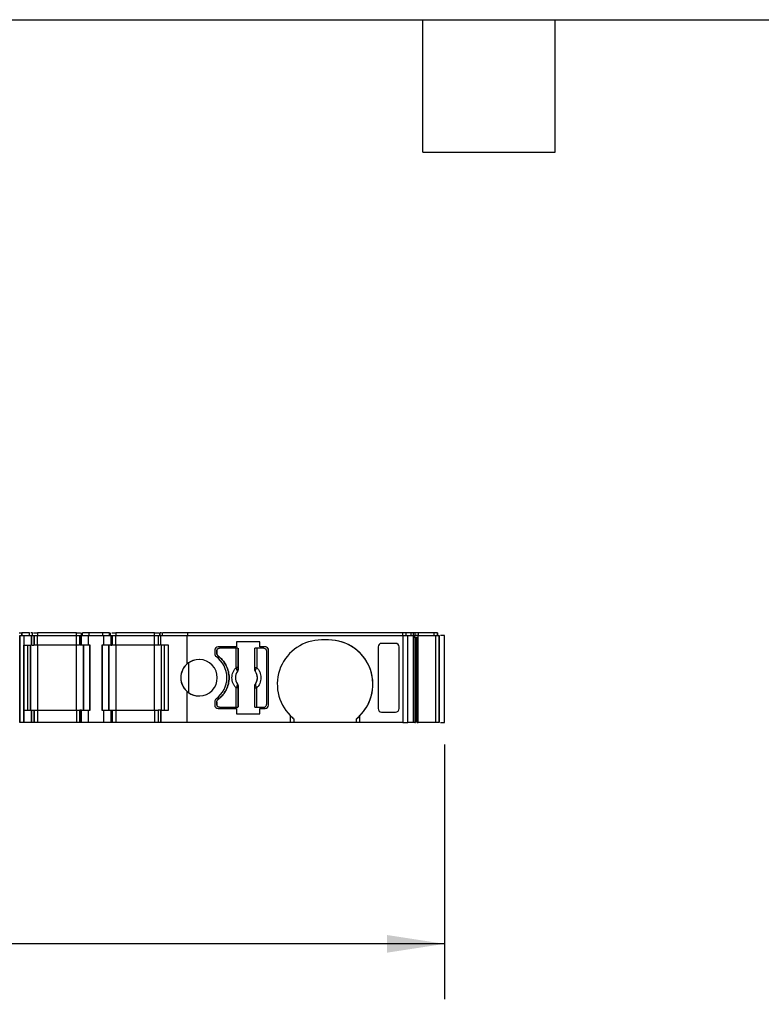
# Model space of a CAD drawing. Header units: millimetres. Extents: x 6 to 273, y 6 to 210.
# Tile 5 of 10: x 113 to 155, y 153 to 210. Entities that reach past the tile are written whole.
import ezdxf

# ---------------------------------------------------------------- set-up
doc = ezdxf.new("R2010")
doc.units = ezdxf.units.MM
doc.linetypes.add('SLD-Solid', pattern=[0])
doc.layers.add('DIMENSIONS', color=140, linetype='SLD-Solid', lineweight=25)
doc.layers.add('TEXT', color=140, linetype='SLD-Solid', lineweight=25)
doc.styles.add('SLDTEXTSTYLE0', font='TXT', dxfattribs={"width": 0.7})
doc.dimstyles.new('SLDDIMSTYLE0', dxfattribs={"dimtxt": 2.158008, "dimasz": 3.302, "dimexe": 0, "dimexo": 0.0625, "dimgap": 0.539502, "dimtad": 0, "dimtih": 1, "dimtoh": 1, "dimrnd": 1e-09, "dimzin": 12, "dimdsep": 46, "dimtxsty": 'SLDTEXTSTYLE0', "dimsah": 1, "dimcen": 0.09, "dimadec": 0, "dimazin": 3, "dimtfac": 1, "dimtofl": 0, "dimtmove": 0, "dimatfit": 3, "dimfxl": 0, "dimfrac": 2, "dimtolj": 1, "dimtzin": 12, "dimarcsym": 0})

# ---------------------------------------------------------------- blocks, each defined once
blk = doc.blocks.new('_D_4')
at = {"layer": 'DIMENSIONS'}
for p, q in [((57.058, 167.837), (57.058, 153.193)), ((137.145, 167.837), (137.145, 153.193)), ((57.058, 156.368), (88.584, 156.368)), ((91.509, 156.368), (90.784, 156.368)), ((90.784, 156.368), (90.784, 152.938)), ((97.922, 156.368), (98.646, 156.368)), ((98.646, 156.368), (98.646, 152.938)), ((137.145, 156.368), (100.846, 156.368)), ((90.784, 152.938), (91.509, 152.938)), ((98.646, 152.938), (97.922, 152.938))]:
    blk.add_line(p, q, dxfattribs=at)
for points in [[(57.058, 156.368), (60.36, 155.86), (60.36, 156.876)], [(137.145, 156.368), (133.843, 156.876), (133.843, 155.86)]]:
    blk.add_solid(points, dxfattribs=at)
at = {"layer": 'DIMENSIONS', "char_height": 2.1167, "attachment_point": 1, "style": 'SLDTEXTSTYLE0'}
for s, insert in [('80.1', (91.509, 159.579)), ('3.15', (91.509, 155.666))]:
    blk.add_mtext(s, dxfattribs=dict(at, insert=insert))

msp = doc.modelspace()

# ---------------------------------------------------------------- linework, layer by layer
for p, q in [((112.676, 174.257), (112.836, 174.257)), ((112.712, 169.107), (112.712, 174.107)), ((112.712, 174.107), (112.712, 169.107)), ((112.712, 174.107), (112.936, 174.107)), ((112.836, 174.257), (112.836, 174.107)), ((112.836, 174.107), (112.836, 174.257)), ((113.28, 174.257), (112.836, 174.257)), ((112.936, 174.107), (112.936, 169.107)), ((112.936, 174.107), (112.936, 173.557)), ((112.936, 174.107), (113.38, 174.107)), ((113.28, 174.107), (113.28, 174.257)), ((113.28, 174.107), (113.28, 174.257)), ((113.38, 173.557), (113.38, 174.107)), ((113.38, 174.107), (113.38, 173.557)), ((113.38, 174.107), (113.38, 174.107)), ((113.38, 174.107), (113.536, 174.107)), ((113.436, 174.107), (113.436, 174.257)), ((113.436, 174.107), (113.436, 174.257)), ((113.436, 174.107), (113.436, 174.122)), ((113.536, 173.557), (113.536, 174.107)), ((113.536, 174.107), (113.536, 173.557)), ((113.536, 174.107), (113.536, 174.107)), ((113.536, 173.557), (113.536, 174.107)), ((113.536, 174.107), (113.536, 174.107)), ((113.536, 174.107), (113.736, 174.107)), ((113.736, 174.257), (113.736, 174.107)), ((115.968, 174.257), (113.736, 174.257)), ((113.736, 173.557), (113.736, 174.107)), ((113.736, 174.107), (115.968, 174.107)), ((115.968, 174.107), (115.968, 174.257)), ((115.968, 173.557), (115.968, 174.107)), ((115.968, 174.107), (116.168, 174.107)), ((116.168, 174.107), (116.168, 173.557)), ((116.168, 174.107), (116.256, 174.107)), ((116.168, 173.557), (116.168, 174.107)), ((116.168, 174.107), (116.168, 174.107)), ((116.256, 173.557), (116.256, 174.107)), ((116.256, 174.107), (116.668, 174.107)), ((116.268, 174.107), (116.268, 174.257)), ((116.268, 174.107), (116.268, 174.257)), ((116.327, 174.107), (116.327, 174.257)), ((116.71, 174.257), (116.327, 174.257)), ((116.668, 173.557), (116.668, 174.107)), ((116.668, 174.107), (117.536, 174.107)), ((116.71, 174.107), (116.71, 174.257)), ((117.494, 174.257), (116.71, 174.257)), ((117.494, 174.107), (117.494, 174.257)), ((117.877, 174.257), (117.494, 174.257)), ((117.536, 174.107), (117.536, 173.557)), ((117.536, 174.107), (117.948, 174.107)), ((117.877, 174.107), (117.877, 174.257)), ((117.936, 174.107), (117.936, 174.257)), ((117.936, 174.107), (117.936, 174.257)), ((117.948, 174.107), (117.948, 173.557)), ((117.948, 174.107), (118.036, 174.107)), ((118.036, 173.557), (118.036, 174.107)), ((118.036, 174.107), (118.036, 173.557)), ((118.036, 174.107), (118.036, 174.107)), ((118.036, 174.107), (118.236, 174.107)), ((118.236, 174.257), (118.236, 174.107)), ((120.468, 174.257), (118.236, 174.257)), ((118.236, 173.557), (118.236, 174.107)), ((118.236, 174.107), (120.468, 174.107)), ((120.468, 174.107), (120.468, 174.257)), ((120.468, 173.557), (120.468, 174.107)), ((120.468, 174.107), (120.668, 174.107)), ((120.668, 174.107), (120.668, 173.557)), ((120.668, 174.107), (120.824, 174.107)), ((120.768, 174.107), (120.768, 174.257)), ((120.768, 174.257), (120.768, 174.107)), ((120.824, 173.557), (120.824, 174.107)), ((120.824, 174.107), (122.325, 174.107)), ((120.824, 173.557), (120.824, 174.107)), ((120.824, 174.107), (120.824, 174.107)), ((120.924, 174.107), (120.924, 174.257)), ((122.37, 174.257), (120.924, 174.257)), ((120.924, 174.107), (120.924, 174.257)), ((122.325, 174.107), (122.325, 172.465)), ((122.325, 174.107), (134.744, 174.107)), ((122.37, 174.107), (122.37, 174.257)), ((134.744, 174.257), (122.37, 174.257)), ((134.744, 174.107), (134.744, 174.257)), ((134.744, 174.107), (134.744, 169.107)), ((134.744, 174.107), (135.034, 174.107)), ((134.937, 174.107), (134.937, 174.257)), ((135.221, 174.257), (134.937, 174.257)), ((135.034, 169.107), (135.034, 174.107)), ((135.034, 174.107), (135.336, 174.107)), ((135.221, 174.107), (135.221, 174.257)), ((135.336, 174.107), (135.336, 169.107)), ((135.336, 174.107), (135.429, 174.107)), ((135.34, 174.257), (135.34, 174.107)), ((135.429, 174.107), (135.429, 174.007)), ((135.574, 174.107), (135.429, 174.107)), ((135.429, 174.007), (135.574, 174.007)), ((135.438, 174.007), (135.438, 169.107)), ((135.455, 174.107), (135.455, 174.257)), ((135.6, 174.257), (135.455, 174.257)), ((135.481, 169.107), (135.481, 174.007)), ((135.552, 169.107), (135.552, 174.007)), ((135.632, 174.107), (135.574, 174.107)), ((135.574, 174.007), (135.574, 169.107)), ((135.642, 174.257), (135.6, 174.257)), ((135.632, 169.107), (135.632, 174.107)), ((135.632, 174.107), (136.628, 174.107)), ((135.642, 174.107), (135.642, 174.257)), ((136.55, 174.257), (135.642, 174.257)), ((136.55, 174.107), (136.55, 174.257)), ((136.739, 174.257), (136.55, 174.257)), ((136.628, 174.107), (136.628, 169.107)), ((136.628, 174.107), (136.835, 174.107)), ((136.739, 174.107), (136.739, 174.257)), ((136.745, 174.107), (136.745, 174.257)), ((136.745, 174.107), (136.745, 174.257)), ((136.745, 174.257), (136.745, 174.107)), ((136.835, 174.107), (136.835, 169.107)), ((136.845, 169.107), (136.845, 174.107)), ((136.845, 174.107), (136.845, 169.107)), ((137.145, 169.107), (137.145, 174.107)), ((112.936, 173.557), (112.936, 173.557)), ((112.936, 169.807), (112.936, 173.557)), ((112.936, 173.557), (113.38, 173.557)), ((113.18, 169.807), (113.18, 173.557)), ((113.18, 169.807), (113.18, 173.557)), ((113.336, 173.557), (113.336, 169.807)), ((113.336, 169.807), (113.336, 173.557)), ((113.38, 173.557), (113.38, 173.557)), ((113.736, 173.557), (113.736, 169.807)), ((115.968, 173.557), (113.736, 173.557)), ((115.968, 169.807), (115.968, 173.557)), ((116.668, 173.557), (116.256, 173.557)), ((116.368, 169.807), (116.368, 173.557)), ((116.368, 173.557), (116.368, 169.807)), ((116.398, 169.807), (116.398, 173.557)), ((116.768, 173.557), (116.668, 173.557)), ((116.751, 169.807), (116.751, 173.557)), ((116.768, 169.807), (116.768, 173.557)), ((117.436, 173.557), (117.436, 169.807)), ((117.536, 173.557), (117.436, 173.557)), ((117.436, 173.557), (117.436, 169.807)), ((117.436, 173.557), (117.436, 173.557)), ((117.453, 173.557), (117.453, 169.807)), ((117.948, 173.557), (117.536, 173.557)), ((117.806, 173.557), (117.806, 169.807)), ((117.836, 173.557), (117.836, 169.807)), ((117.836, 169.807), (117.836, 173.557)), ((118.236, 173.557), (118.236, 169.807)), ((120.468, 173.557), (118.236, 173.557)), ((120.468, 169.807), (120.468, 173.557)), ((121.268, 173.557), (120.824, 173.557)), ((120.824, 173.557), (120.824, 173.557)), ((120.868, 169.807), (120.868, 173.557)), ((121.024, 173.557), (121.024, 169.807)), ((121.024, 173.557), (121.024, 169.807)), ((121.268, 169.807), (121.268, 173.557)), ((125.179, 173.457), (124.125, 173.457)), ((126.52, 173.757), (125.179, 173.757)), ((125.179, 173.757), (125.179, 173.457)), ((126.52, 173.457), (126.52, 173.757)), ((126.825, 173.457), (126.52, 173.457)), ((130.475, 173.857), (130.075, 173.857)), ((133.325, 173.457), (133.325, 169.908)), ((134.334, 173.657), (133.525, 173.657)), ((134.534, 169.908), (134.534, 173.457)), ((134.534, 169.908), (134.534, 173.457)), ((123.925, 173.257), (123.925, 173.057)), ((124.05, 173.232), (124.05, 173.082)), ((124.05, 173.082), (124.05, 173.232)), ((125.159, 173.382), (124.2, 173.382)), ((125.159, 172.269), (125.159, 173.382)), ((125.258, 173.382), (125.258, 172.269)), ((125.268, 173.382), (125.268, 172.159)), ((126.233, 172.159), (126.233, 173.382)), ((126.243, 172.269), (126.243, 173.382)), ((126.342, 173.382), (126.342, 172.269)), ((126.75, 173.382), (126.342, 173.382)), ((126.9, 173.232), (126.9, 170.132)), ((127.025, 170.107), (127.025, 173.257)), ((127.025, 173.257), (127.025, 173.257)), ((127.025, 170.107), (127.025, 173.257)), ((122.414, 172.536), (122.414, 170.829)), ((125.258, 172.269), (125.159, 172.269)), ((126.243, 172.269), (126.342, 172.269)), ((125.231, 172.045), (125.232, 172.045)), ((125.268, 172.159), (125.261, 172.161)), ((126.233, 172.159), (126.24, 172.161)), ((126.269, 172.045), (126.27, 172.045)), ((125.232, 171.32), (125.231, 171.319)), ((125.268, 171.206), (125.261, 171.204)), ((125.268, 171.206), (125.268, 169.982)), ((126.233, 169.982), (126.233, 171.206)), ((126.24, 171.204), (126.233, 171.206)), ((126.27, 171.319), (126.269, 171.32)), ((122.325, 170.9), (122.325, 169.107)), ((125.159, 169.982), (125.159, 171.096)), ((125.258, 171.096), (125.159, 171.096)), ((125.258, 171.096), (125.258, 169.982)), ((126.243, 169.982), (126.243, 171.096)), ((126.243, 171.096), (126.342, 171.096)), ((126.342, 169.982), (126.342, 171.096)), ((123.925, 170.308), (123.925, 170.107)), ((124.05, 170.282), (124.05, 170.132)), ((124.05, 170.132), (124.05, 170.282)), ((127.025, 170.107), (127.025, 170.107)), ((112.936, 169.107), (112.936, 169.807)), ((112.936, 169.807), (113.38, 169.807)), ((113.38, 169.107), (113.38, 169.807)), ((113.38, 169.807), (113.38, 169.107)), ((113.38, 169.807), (113.38, 169.807)), ((113.38, 169.807), (113.536, 169.807)), ((113.536, 169.107), (113.536, 169.807)), ((113.536, 169.807), (113.536, 169.107)), ((113.536, 169.807), (113.536, 169.807)), ((113.536, 169.807), (113.536, 169.107)), ((113.536, 169.807), (113.736, 169.807)), ((113.536, 169.214), (113.536, 169.807)), ((113.736, 169.807), (113.736, 169.107)), ((113.736, 169.807), (115.968, 169.807)), ((115.968, 169.807), (115.968, 169.107)), ((115.968, 169.807), (116.168, 169.807)), ((116.168, 169.807), (116.168, 169.107)), ((116.256, 169.807), (116.168, 169.807)), ((116.168, 169.107), (116.168, 169.807)), ((116.256, 169.107), (116.256, 169.807)), ((116.256, 169.807), (116.668, 169.807)), ((116.668, 169.107), (116.668, 169.807)), ((116.668, 169.807), (116.768, 169.807)), ((117.436, 169.807), (117.536, 169.807)), ((117.436, 169.807), (117.436, 169.807)), ((117.536, 169.807), (117.536, 169.107)), ((117.536, 169.807), (117.948, 169.807)), ((117.948, 169.807), (117.948, 169.107)), ((117.948, 169.807), (118.036, 169.807)), ((118.036, 169.107), (118.036, 169.807)), ((118.036, 169.807), (118.036, 169.107)), ((118.036, 169.807), (118.036, 169.807)), ((118.036, 169.807), (118.236, 169.807)), ((118.236, 169.807), (118.236, 169.107)), ((118.236, 169.807), (120.468, 169.807)), ((120.468, 169.807), (120.468, 169.107)), ((120.468, 169.807), (120.668, 169.807)), ((120.668, 169.807), (120.668, 169.107)), ((120.824, 169.807), (120.668, 169.807)), ((120.668, 169.807), (120.668, 169.107)), ((120.824, 169.807), (120.824, 169.107)), ((120.824, 169.807), (121.268, 169.807)), ((120.824, 169.107), (120.824, 169.807)), ((120.824, 169.807), (120.824, 169.807)), ((124.125, 169.907), (125.179, 169.907)), ((124.2, 169.982), (125.159, 169.982)), ((125.179, 169.907), (125.179, 169.607)), ((125.179, 169.607), (126.52, 169.607)), ((126.342, 169.982), (126.75, 169.982)), ((126.52, 169.607), (126.52, 169.907)), ((126.52, 169.907), (126.825, 169.907)), ((128.275, 169.501), (128.275, 169.107)), ((132.275, 169.107), (132.275, 169.501)), ((133.525, 169.707), (134.334, 169.707)), ((112.936, 169.107), (112.712, 169.107)), ((113.38, 169.107), (112.936, 169.107)), ((113.38, 169.107), (113.38, 169.107)), ((113.536, 169.107), (113.38, 169.107)), ((113.536, 169.107), (113.536, 169.107)), ((113.536, 169.107), (113.536, 169.107)), ((113.736, 169.107), (113.536, 169.107)), ((115.968, 169.107), (113.736, 169.107)), ((116.168, 169.107), (115.968, 169.107)), ((116.256, 169.107), (116.168, 169.107)), ((116.168, 169.107), (116.168, 169.107)), ((116.668, 169.107), (116.256, 169.107)), ((117.536, 169.107), (116.668, 169.107)), ((117.948, 169.107), (117.536, 169.107)), ((118.036, 169.107), (117.948, 169.107)), ((118.036, 169.107), (118.036, 169.107)), ((118.236, 169.107), (118.036, 169.107)), ((120.468, 169.107), (118.236, 169.107)), ((120.668, 169.107), (120.468, 169.107)), ((120.824, 169.107), (120.668, 169.107)), ((122.325, 169.107), (120.824, 169.107)), ((120.824, 169.107), (120.824, 169.107)), ((128.275, 169.107), (122.325, 169.107)), ((128.475, 169.107), (128.275, 169.107)), ((128.475, 169.322), (128.475, 169.107)), ((132.075, 169.107), (128.475, 169.107)), ((132.075, 169.107), (132.075, 169.322)), ((132.275, 169.107), (132.075, 169.107)), ((134.744, 169.107), (132.275, 169.107)), ((134.744, 169.107), (135.034, 169.107)), ((135.336, 169.107), (135.034, 169.107)), ((135.574, 169.107), (135.632, 169.107)), ((136.628, 169.107), (135.632, 169.107)), ((136.835, 169.107), (136.628, 169.107))]:
    msp.add_line(p, q)
for centre, radius, start, end in [((124.125, 173.257), 0.2, 90, 180), ((126.825, 173.257), 0.2, 0, 90), ((130.075, 171.307), 2.55, 90, 225.0991), ((130.475, 171.307), 2.55, 314.9009, 90), ((130.475, 171.307), 2.55, 308.8623, 90), ((124.125, 173.057), 0.2, 180, 233.9681), ((123.125, 171.682), 1.5, 306.0319, 53.9681), ((123.025, 171.682), 1.05, 125.5977, 234.4023), ((123.025, 171.682), 1.05, 131.8101, 228.1899), ((123.025, 171.682), 1.05, 228.1899, 131.8101), ((123.025, 171.682), 1.05, 90, 125.5977), ((125.75, 171.682), 0.634, 145.0833, 214.9167), ((125.197, 172.176), 0.066, 289.9615, 346.8945), ((126.304, 172.176), 0.066, 193.1055, 250.0385), ((125.75, 171.682), 0.634, 325.0833, 34.9167), ((125.197, 171.189), 0.066, 13.1055, 70.0385), ((126.304, 171.189), 0.066, 109.9615, 166.8945), ((123.025, 171.682), 1.05, 234.4023, 270), ((124.125, 170.308), 0.2, 126.0319, 180), ((124.125, 170.107), 0.2, 180, 270), ((126.825, 170.107), 0.2, 270, 0), ((126.825, 170.107), 0.2, 270, 0), ((130.075, 171.307), 2.55, 225.0991, 231.1377), ((130.475, 171.307), 2.55, 308.8623, 314.9009)]:
    msp.add_arc(centre, radius, start, end)
at = {"extrusion": (9.07186e-08, -5.92817e-15, 1)}
msp.add_ellipse((133.525, 173.457), major_axis=(0, -0.201), ratio=0.996195, start_param=3.141593, end_param=4.712389, dxfattribs=at)
at = {"extrusion": (9.07186e-08, 2.91983e-15, 1)}
msp.add_ellipse((134.334, 173.457), major_axis=(0, -0.201), ratio=0.996195, start_param=1.570797, end_param=3.141593, dxfattribs=at)
at = {"extrusion": (9.07186e-08, 5.92815e-15, 1)}
msp.add_ellipse((133.525, 169.908), major_axis=(0, 0.201), ratio=0.996195, start_param=1.570796, end_param=3.141592, dxfattribs=at)
at = {"extrusion": (9.07186e-08, -2.91984e-15, 1)}
msp.add_ellipse((134.334, 169.908), major_axis=(0, 0.201), ratio=0.996195, start_param=3.141592, end_param=4.712389, dxfattribs=at)
for points, knots in [([(113.436, 174.257), (113.433, 174.257), (113.429, 174.257), (113.396, 174.257), (113.361, 174.257), (113.344, 174.257)], [0, 0, 0, 0, 0.338387, 0.676773, 1, 1, 1, 1]), ([(113.5, 174.257), (113.507, 174.257), (113.535, 174.257), (113.619, 174.257), (113.697, 174.257), (113.736, 174.257)], [0, 0, 0, 0, 0.15391, 0.576955, 1, 1, 1, 1]), ([(115.968, 174.257), (116.007, 174.257), (116.085, 174.257), (116.169, 174.257), (116.197, 174.257), (116.204, 174.257)], [0, 0, 0, 0, 0.4230444, 0.8460888, 1, 1, 1, 1]), ([(118, 174.257), (118.007, 174.257), (118.035, 174.257), (118.119, 174.257), (118.197, 174.257), (118.236, 174.257)], [0, 0, 0, 0, 0.153911, 0.576956, 1, 1, 1, 1]), ([(120.468, 174.257), (120.507, 174.257), (120.585, 174.257), (120.669, 174.257), (120.697, 174.257), (120.704, 174.257)], [0, 0, 0, 0, 0.423073, 0.846145, 1, 1, 1, 1]), ([(120.86, 174.257), (120.843, 174.257), (120.808, 174.257), (120.775, 174.257), (120.771, 174.257), (120.768, 174.257)], [0, 0, 0, 0, 0.3232265, 0.6616133, 1, 1, 1, 1]), ([(134.937, 174.257), (134.926, 174.257), (134.901, 174.257), (134.831, 174.257), (134.788, 174.257), (134.744, 174.257)], [0, 0, 0, 0, 0.5, 0.5, 1, 1, 1, 1]), ([(135.34, 174.257), (135.337, 174.257), (135.331, 174.257), (135.314, 174.257), (135.287, 174.257), (135.248, 174.257), (135.213, 174.257), (135.196, 174.257)], [0, 0, 0, 0, 0.167102, 0.331946, 0.500386, 0.749443, 1, 1, 1, 1]), ([(135.336, 174.007), (135.344, 174.007), (135.371, 174.007), (135.406, 174.007), (135.429, 174.007)], [0, 0, 0, 0, 0.328188, 1, 1, 1, 1]), ([(137.145, 174.107), (137.141, 174.107), (137.132, 174.107), (137.062, 174.107), (136.983, 174.107), (136.927, 174.107), (136.91, 174.107)], [0, 0, 0, 0, 0.290637, 0.581275, 0.871912, 1, 1, 1, 1]), ([(113.425, 173.557), (113.432, 173.557), (113.46, 173.557), (113.496, 173.557), (113.529, 173.557), (113.534, 173.557), (113.536, 173.557)], [0, 0, 0, 0, 0.088871, 0.392581, 0.69629, 1, 1, 1, 1]), ([(113.736, 173.557), (113.71, 173.557), (113.658, 173.557), (113.597, 173.557), (113.576, 173.557), (113.568, 173.557)], [0, 0, 0, 0, 0.383079, 0.766157, 1, 1, 1, 1]), ([(116.136, 173.557), (116.128, 173.557), (116.107, 173.557), (116.046, 173.557), (115.994, 173.557), (115.968, 173.557)], [0, 0, 0, 0, 0.233837, 0.616918, 1, 1, 1, 1]), ([(116.256, 173.557), (116.247, 173.557), (116.23, 173.557), (116.208, 173.557), (116.188, 173.557), (116.172, 173.557), (116.169, 173.557), (116.168, 173.557)], [0, 0, 0, 0, 0.166556, 0.332331, 0.500193, 0.749367, 1, 1, 1, 1]), ([(118.236, 173.557), (118.21, 173.557), (118.158, 173.557), (118.097, 173.557), (118.076, 173.557), (118.068, 173.557)], [0, 0, 0, 0, 0.38308, 0.766161, 1, 1, 1, 1]), ([(120.668, 173.557), (120.668, 173.557), (120.666, 173.557), (120.655, 173.557), (120.636, 173.557), (120.603, 173.557), (120.547, 173.557), (120.495, 173.557), (120.468, 173.557)], [0, 0, 0, 0, 0.1272, 0.249746, 0.3727, 0.501075, 0.749743, 1, 1, 1, 1]), ([(120.788, 173.557), (120.779, 173.557), (120.747, 173.557), (120.708, 173.557), (120.674, 173.557), (120.67, 173.557), (120.668, 173.557)], [0, 0, 0, 0, 0.129252, 0.419501, 0.709751, 1, 1, 1, 1]), ([(127.025, 173.257), (127.025, 173.271), (127.024, 173.297), (127.012, 173.334), (126.993, 173.369), (126.96, 173.409), (126.905, 173.449), (126.852, 173.455), (126.825, 173.457)], [0, 0, 0, 0, 0.12725, 0.249812, 0.372751, 0.501086, 0.749808, 1, 1, 1, 1]), ([(124.05, 173.232), (124.05, 173.272), (124.067, 173.311), (124.122, 173.366), (124.161, 173.382), (124.2, 173.382)], [0, 0, 0, 0, 0.5, 0.5, 1, 1, 1, 1]), ([(124.05, 173.232), (124.051, 173.246), (124.053, 173.272), (124.069, 173.308), (124.097, 173.344), (124.141, 173.376), (124.181, 173.38), (124.2, 173.382)], [0, 0, 0, 0, 0.168224, 0.331133, 0.500763, 0.749586, 1, 1, 1, 1]), ([(124.13, 172.922), (124.119, 172.932), (124.095, 172.953), (124.07, 172.992), (124.053, 173.036), (124.051, 173.067), (124.05, 173.082)], [0, 0, 0, 0, 0.249233, 0.499959, 0.749241, 1, 1, 1, 1]), ([(124.05, 173.082), (124.051, 173.067), (124.054, 173.036), (124.07, 172.992), (124.095, 172.953), (124.119, 172.932), (124.13, 172.922)], [0, 0, 0, 0, 0.249233, 0.499959, 0.749241, 1, 1, 1, 1]), ([(124.13, 170.442), (124.162, 170.467), (124.225, 170.517), (124.312, 170.599), (124.392, 170.688), (124.465, 170.782), (124.53, 170.883), (124.626, 171.058), (124.724, 171.323), (124.764, 171.682), (124.724, 172.042), (124.613, 172.344), (124.469, 172.584), (124.316, 172.77), (124.193, 172.871), (124.13, 172.922)], [0, 0, 0, 0, 0.042112, 0.083729, 0.125101, 0.166484, 0.208132, 0.250294, 0.375098, 0.50009, 0.624895, 0.749887, 0.833557, 0.916248, 1, 1, 1, 1]), ([(124.13, 172.922), (124.162, 172.897), (124.225, 172.848), (124.312, 172.765), (124.392, 172.677), (124.465, 172.583), (124.53, 172.482), (124.626, 172.307), (124.724, 172.042), (124.764, 171.683), (124.724, 171.323), (124.613, 171.02), (124.469, 170.781), (124.316, 170.594), (124.193, 170.493), (124.13, 170.442)], [0, 0, 0, 0, 0.042112, 0.083729, 0.125101, 0.166484, 0.208132, 0.250294, 0.375098, 0.50009, 0.624895, 0.749887, 0.833557, 0.916248, 1, 1, 1, 1]), ([(125.258, 173.382), (125.256, 173.382), (125.245, 173.382), (125.208, 173.382), (125.184, 173.382), (125.159, 173.382)], [0, 0, 0, 0, 0.5, 0.5, 1, 1, 1, 1]), ([(126.342, 173.382), (126.317, 173.382), (126.293, 173.382), (126.256, 173.382), (126.245, 173.382), (126.243, 173.382)], [0, 0, 0, 0, 0.5, 0.5, 1, 1, 1, 1]), ([(126.75, 173.382), (126.79, 173.382), (126.829, 173.366), (126.884, 173.311), (126.9, 173.272), (126.9, 173.232)], [0, 0, 0, 0, 0.5, 0.5, 1, 1, 1, 1]), ([(125.159, 171.096), (125.141, 171.115), (125.105, 171.153), (125.059, 171.215), (125.018, 171.282), (124.971, 171.38), (124.928, 171.513), (124.912, 171.682), (124.928, 171.852), (124.979, 172.009), (125.055, 172.152), (125.124, 172.23), (125.159, 172.269)], [0, 0, 0, 0, 0.06027, 0.120056, 0.179893, 0.240314, 0.370015, 0.500128, 0.629829, 0.759943, 0.879871, 1, 1, 1, 1]), ([(125.22, 172.114), (125.215, 172.123), (125.206, 172.144), (125.19, 172.182), (125.174, 172.225), (125.164, 172.254), (125.159, 172.269)], [0, 0, 0, 0, 0.220475, 0.499075, 0.748119, 1, 1, 1, 1]), ([(125.258, 172.269), (125.259, 172.249), (125.259, 172.21), (125.261, 172.177), (125.261, 172.161)], [0, 0, 0, 0, 0.521485, 1, 1, 1, 1]), ([(126.24, 172.161), (126.24, 172.171), (126.241, 172.192), (126.242, 172.229), (126.242, 172.255), (126.243, 172.269)], [0, 0, 0, 0, 0.317222, 0.645084, 1, 1, 1, 1]), ([(126.342, 172.269), (126.36, 172.25), (126.396, 172.212), (126.442, 172.149), (126.483, 172.083), (126.53, 171.985), (126.573, 171.852), (126.589, 171.683), (126.573, 171.513), (126.522, 171.355), (126.446, 171.212), (126.377, 171.135), (126.342, 171.096)], [0, 0, 0, 0, 0.06027, 0.120056, 0.179893, 0.240314, 0.370015, 0.500128, 0.629829, 0.759943, 0.879871, 1, 1, 1, 1]), ([(125.232, 172.045), (125.218, 172.023), (125.19, 171.98), (125.158, 171.91), (125.135, 171.837), (125.121, 171.76), (125.116, 171.676), (125.123, 171.584), (125.146, 171.489), (125.181, 171.4), (125.215, 171.347), (125.232, 171.32)], [0, 0, 0, 0, 0.101069, 0.200103, 0.298615, 0.398141, 0.500173, 0.626627, 0.756016, 0.877292, 1, 1, 1, 1]), ([(125.231, 172.045), (125.232, 172.051), (125.235, 172.06), (125.232, 172.078), (125.227, 172.096), (125.222, 172.108), (125.22, 172.114)], [0, 0, 0, 0, 0.306881, 0.575882, 0.806979, 1, 1, 1, 1]), ([(125.261, 172.161), (125.261, 172.145), (125.26, 172.103), (125.242, 172.067), (125.231, 172.045)], [0, 0, 0, 0, 0.389276, 1, 1, 1, 1]), ([(125.268, 172.159), (125.267, 172.145), (125.266, 172.118), (125.253, 172.079), (125.239, 172.056), (125.232, 172.045)], [0, 0, 0, 0, 0.335719, 0.664281, 1, 1, 1, 1]), ([(126.269, 172.045), (126.262, 172.056), (126.248, 172.079), (126.235, 172.118), (126.234, 172.145), (126.233, 172.159)], [0, 0, 0, 0, 0.3357194, 0.6642806, 1, 1, 1, 1]), ([(126.27, 172.045), (126.264, 172.057), (126.252, 172.078), (126.243, 172.111), (126.239, 172.138), (126.24, 172.154), (126.24, 172.161)], [0, 0, 0, 0, 0.332097, 0.61117, 0.833934, 1, 1, 1, 1]), ([(126.269, 171.32), (126.283, 171.342), (126.311, 171.385), (126.343, 171.455), (126.366, 171.528), (126.38, 171.604), (126.385, 171.689), (126.378, 171.781), (126.355, 171.875), (126.32, 171.965), (126.286, 172.018), (126.269, 172.045)], [0, 0, 0, 0, 0.101069, 0.200103, 0.298615, 0.398141, 0.500173, 0.626627, 0.756016, 0.877292, 1, 1, 1, 1]), ([(125.231, 171.319), (125.237, 171.308), (125.249, 171.287), (125.258, 171.254), (125.262, 171.227), (125.261, 171.211), (125.261, 171.204)], [0, 0, 0, 0, 0.332097, 0.61117, 0.833934, 1, 1, 1, 1]), ([(125.232, 171.32), (125.239, 171.308), (125.253, 171.286), (125.266, 171.246), (125.267, 171.219), (125.268, 171.206)], [0, 0, 0, 0, 0.3357194, 0.6642806, 1, 1, 1, 1]), ([(125.261, 171.204), (125.261, 171.194), (125.26, 171.173), (125.259, 171.135), (125.259, 171.109), (125.258, 171.096)], [0, 0, 0, 0, 0.317222, 0.645084, 1, 1, 1, 1]), ([(126.233, 171.206), (126.234, 171.219), (126.235, 171.246), (126.248, 171.286), (126.262, 171.308), (126.269, 171.32)], [0, 0, 0, 0, 0.3357194, 0.6642806, 1, 1, 1, 1]), ([(126.24, 171.204), (126.24, 171.22), (126.241, 171.262), (126.259, 171.298), (126.27, 171.319)], [0, 0, 0, 0, 0.389276, 1, 1, 1, 1]), ([(126.243, 171.096), (126.242, 171.116), (126.242, 171.155), (126.24, 171.188), (126.24, 171.204)], [0, 0, 0, 0, 0.521485, 1, 1, 1, 1]), ([(126.27, 171.319), (126.269, 171.314), (126.266, 171.304), (126.269, 171.286), (126.274, 171.269), (126.279, 171.256), (126.281, 171.251)], [0, 0, 0, 0, 0.306881, 0.575882, 0.806979, 1, 1, 1, 1]), ([(124.05, 170.282), (124.051, 170.298), (124.054, 170.329), (124.07, 170.372), (124.095, 170.412), (124.119, 170.432), (124.13, 170.442)], [0, 0, 0, 0, 0.249233, 0.499959, 0.749241, 1, 1, 1, 1]), ([(124.2, 169.982), (124.161, 169.982), (124.122, 169.999), (124.067, 170.054), (124.05, 170.093), (124.05, 170.132)], [0, 0, 0, 0, 0.5, 0.5, 1, 1, 1, 1]), ([(124.2, 169.982), (124.187, 169.983), (124.161, 169.985), (124.125, 170.001), (124.089, 170.029), (124.056, 170.073), (124.052, 170.113), (124.05, 170.132)], [0, 0, 0, 0, 0.168224, 0.331133, 0.500763, 0.749586, 1, 1, 1, 1]), ([(126.75, 169.982), (126.764, 169.983), (126.79, 169.985), (126.826, 170.001), (126.862, 170.029), (126.895, 170.073), (126.899, 170.113), (126.9, 170.132)], [0, 0, 0, 0, 0.168224, 0.3311335, 0.500763, 0.7495865, 1, 1, 1, 1]), ([(125.159, 169.982), (125.184, 169.982), (125.208, 169.982), (125.245, 169.982), (125.256, 169.982), (125.258, 169.982)], [0, 0, 0, 0, 0.5, 0.5, 1, 1, 1, 1]), ([(126.243, 169.982), (126.245, 169.982), (126.256, 169.982), (126.293, 169.982), (126.317, 169.982), (126.342, 169.982)], [0, 0, 0, 0, 0.5, 0.5, 1, 1, 1, 1]), ([(135.438, 169.107), (135.43, 169.107), (135.415, 169.107), (135.377, 169.107), (135.345, 169.107), (135.336, 169.107)], [0, 0, 0, 0, 0.413144, 0.826288, 1, 1, 1, 1]), ([(136.91, 169.107), (136.927, 169.107), (136.983, 169.107), (137.062, 169.107), (137.132, 169.107), (137.141, 169.107), (137.145, 169.107)], [0, 0, 0, 0, 0.128088, 0.418725, 0.709363, 1, 1, 1, 1])]:
    msp.add_open_spline(points, degree=3, knots=knots)
for points in [[(135.455, 174.257), (135.398, 174.257), (135.352, 174.257), (135.34, 174.257)], [(136.745, 174.257), (136.745, 174.257), (136.743, 174.257), (136.739, 174.257)], [(117.948, 173.557), (118.003, 173.557), (118.036, 173.557), (118.036, 173.557)], [(126.281, 172.114), (126.301, 172.156), (126.323, 172.213), (126.342, 172.269)], [(126.27, 172.045), (126.264, 172.061), (126.267, 172.083), (126.281, 172.114)], [(125.22, 171.251), (125.2, 171.209), (125.178, 171.152), (125.159, 171.096)], [(125.231, 171.319), (125.237, 171.304), (125.234, 171.281), (125.22, 171.251)], [(126.342, 171.096), (126.323, 171.152), (126.301, 171.209), (126.281, 171.251)], [(124.05, 170.282), (124.05, 170.344), (124.081, 170.405), (124.13, 170.442)], [(135.438, 169.107), (135.442, 169.107), (135.46, 169.107), (135.481, 169.107)]]:
    msp.add_open_spline(points, degree=3)
at = {"layer": 'TEXT'}
for p, q in [((6.35, 209.55), (273.05, 209.55)), ((135.89, 201.93), (135.89, 209.55)), ((143.51, 201.93), (143.51, 209.55)), ((135.89, 201.93), (143.51, 201.93))]:
    msp.add_line(p, q, dxfattribs=at)

# ---------------------------------------------------------------- dimensions: what is measured, and where the dimension line sits
at = {"layer": 'DIMENSIONS'}
dim = msp.add_linear_dim(base=(137.145, 156.368), p1=(57.058, 169.107), p2=(137.145, 169.107), angle=360, dimstyle='SLDDIMSTYLE0', dxfattribs=at)
dim.commit()
dim.dimension.update_dxf_attribs({"geometry": '_D_4', "text_midpoint": (94.715, 156.368), "dimtype": 160})

doc.saveas('drawing.dxf')
